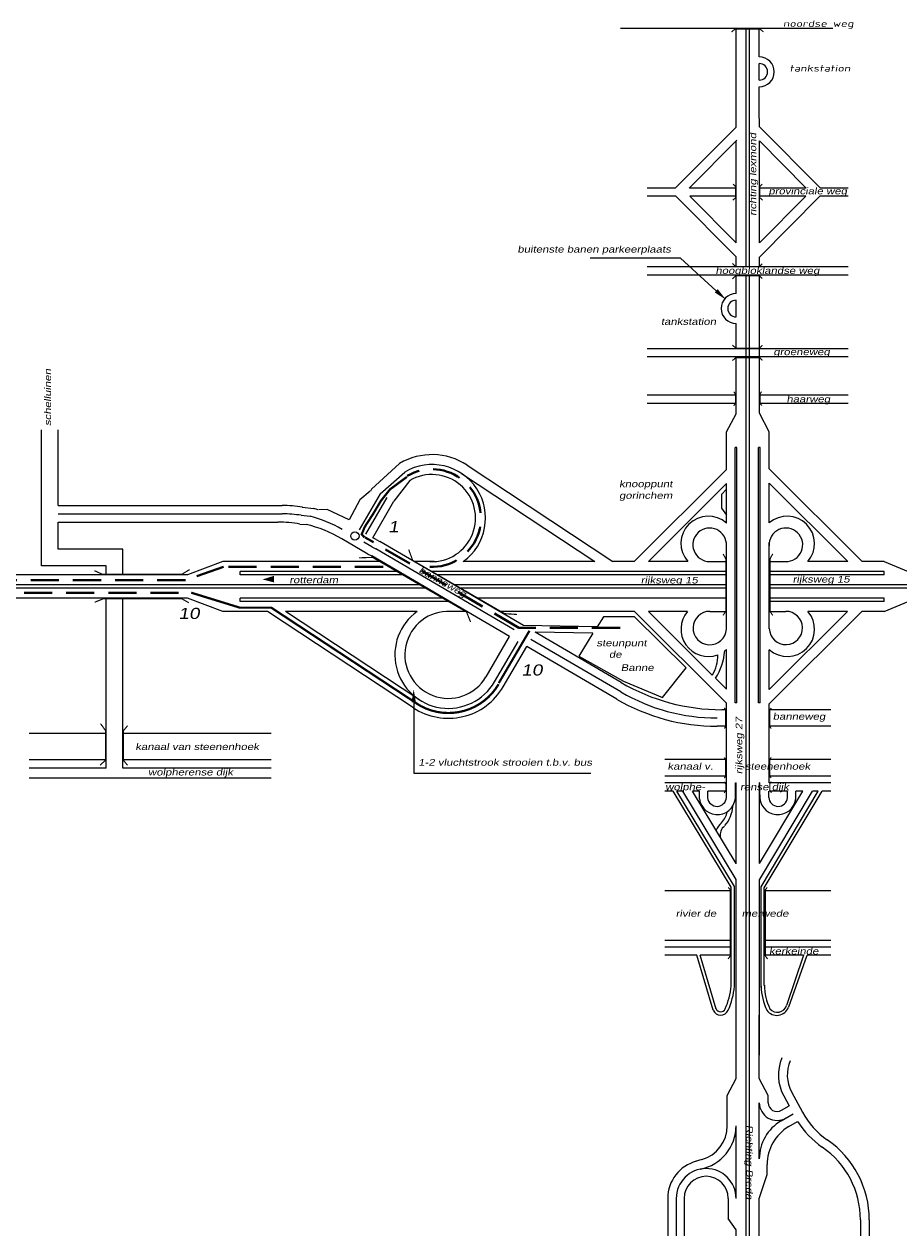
# Model space of a CAD drawing. Header units: metres. Extents: x 534 to 2631, y -2348 to -1484.
# Tile 5 of 10: x 1680 to 1878, y -1994 to -1720. Entities that reach past the tile are written whole.
import ezdxf

# ---------------------------------------------------------------- set-up
doc = ezdxf.new("R2010")
doc.units = ezdxf.units.M
doc.linetypes.add('DASHDOT', pattern=[1, 0.5, -0.25, 0, -0.25])
doc.linetypes.add('DASHED', pattern=[19.05, 12.7, -6.35])
doc.layers.get('0').update_dxf_attribs({"lineweight": 0})
for name, color, linetype, lineweight in [('135-8$0$STROOI', 7, 'Continuous', 0), ('135-8$0$TEXT', 178, 'Continuous', 0), ('ROUTE5RIJDEN', 10, 'DASHED', 40), ('ROUTE5STROOIEN', 90, 'Continuous', 0), ('ROUTE5TEXT', 4, 'DASHDOT', 0), ('STROOI', 7, 'Continuous', 0), ('Text', 7, 'Continuous', 0)]:
    doc.layers.add(name, color=color, linetype=linetype, lineweight=lineweight)
doc.styles.add('135-8$0$ISO25', font='ISO9.SHX', dxfattribs={"width": 1.5, "oblique": 10})
doc.styles.add('ISO25', font='ARIALN.TTF', dxfattribs={"width": 1.5, "oblique": 10})

msp = doc.modelspace()

# ---------------------------------------------------------------- linework, layer by layer
at = {"color": 0, "ltscale": 0.5}
for p, q in [((1764.91, -1819.76), (1758.56, -1825.57)), ((1760.54, -1826.65), (1766.05, -1821.7)), ((1767.2, -1823.64), (1763.57, -1828.3)), ((1742.66, -1831.47), (1744.7, -1831.69)), ((1742.92, -1829.61), (1745.54, -1829.97)), ((1742.38, -1833.44), (1743.79, -1833.53)), ((1759.58, -1836.96), (1760.4, -1837.38)), ((1758.65, -1838.59), (1759.5, -1839.03)), ((1757.73, -1840.22), (1758.59, -1840.67))]:
    msp.add_line(p, q, dxfattribs=at)
at = {"lineweight": -3, "ltscale": 0.5}
for p, q in [((1758.27, -1826.05), (1755.91, -1827.95)), ((1755.91, -1827.95), (1753.48, -1832.48)), ((1758.84, -1836.53), (1763.57, -1828.3)), ((1748.55, -1830.18), (1746.65, -1830.25)), ((1753.48, -1832.48), (1748.55, -1830.18))]:
    msp.add_line(p, q, dxfattribs=at)
msp.add_circle((1754.79, -1836.15), 0.94, dxfattribs=at)
at = {"layer": '135-8$0$STROOI', "color": 7}
for p, q in [((1862.75, -1721.43), (1814.82, -1721.43)), ((1840.92, -1741.79), (1840.92, -1721.43)), ((1843.17, -1741.76), (1843.17, -1721.43)), ((1843.92, -1741.75), (1843.92, -1721.43)), ((1846.17, -1727.89), (1846.17, -1721.43)), ((1846.16, -1727.19), (1846.16, -1723.44)), ((1846.17, -1727.89), (1846.17, -1727.38)), ((1846.17, -1733.14), (1846.17, -1729.39)), ((1846.17, -1741.73), (1846.17, -1734.64))]:
    msp.add_line(p, q, dxfattribs=at)
msp.add_lwpolyline([(1847.11, -1722.22, 0.263, 0.263, 0), (1846.32, -1721.59, 0.263, 0.263, 0), (1840.68, -1721.59, 0.263, 0.263, 0), (1839.89, -1722.25, 0.263, 0.263, 0)], format="xyseb", dxfattribs=at)
for radius in [3.38, 1.88]:
    msp.add_arc((1846.16, -1731.26), radius, 270, 90, dxfattribs=at)
at = {"layer": 'ROUTE5RIJDEN', "ltscale": 0.5}
for p, q in [((1791.83, -1856.88), (1757.11, -1836.47)), ((1725.08, -1843.14), (1716.5, -1846.13)), ((1761.17, -1843.14), (1725.08, -1843.14)), ((1716.5, -1846.13), (1659.52, -1846.13)), ((1651.47, -1848.99), (1717.38, -1848.99)), ((1814.71, -1856.88), (1791.83, -1856.88))]:
    msp.add_line(p, q, dxfattribs=at)
msp.add_arc((1772.22, -1832.1), 11.04, 267.2947, 120.4325, dxfattribs=at)
at = {"layer": 'ROUTE5STROOIEN', "ltscale": 0.5, "const_width": 0.5}
for points in [[(1756.98, -1836.48), (1756.33, -1835.77), (1757.03, -1834.07), (1758.86, -1831.25), (1760.68, -1828.19), (1762.74, -1825.61), (1766.56, -1822.78)], [(1717.81, -1848.96), (1728.84, -1852.36), (1735.92, -1852.36), (1769.01, -1874.16)], [(1787.3, -1869.4), (1794.24, -1857.56)]]:
    msp.add_lwpolyline(points, dxfattribs=at)
msp.add_lwpolyline([(1768.68, -1873.98, 0.430493), (1787.27, -1869.64, 0.430493)], format="xyb", dxfattribs=at)
at = {"layer": 'STROOI', "color": 7}
for p, q in [((1840.92, -1743.75), (1827.19, -1757.52)), ((1840.92, -1743.75), (1840.92, -1741.79)), ((1843.17, -1775.33), (1843.17, -1741.79)), ((1843.93, -1775.33), (1843.93, -1741.79)), ((1846.18, -1743.69), (1846.18, -1741.79)), ((1846.18, -1743.69), (1859.97, -1757.52)), ((1840.92, -1769.87), (1840.92, -1746.94)), ((1846.18, -1769.93), (1846.18, -1746.88)), ((1846.18, -1746.88), (1856.79, -1757.52)), ((1827.19, -1757.52), (1820.84, -1757.52)), ((1840.92, -1757.52), (1830.37, -1757.52)), ((1856.79, -1757.52), (1846.18, -1757.52)), ((1866.27, -1757.52), (1859.97, -1757.52)), ((1827.3, -1759.39), (1820.84, -1759.39)), ((1840.92, -1773.06), (1827.3, -1759.39)), ((1840.92, -1769.87), (1830.48, -1759.39)), ((1840.92, -1759.39), (1830.48, -1759.39)), ((1846.18, -1773.12), (1859.86, -1759.39)), ((1846.18, -1769.93), (1856.68, -1759.39)), ((1856.68, -1759.39), (1846.18, -1759.39)), ((1866.27, -1759.39), (1859.86, -1759.39)), ((1840.92, -1775.33), (1840.92, -1773.06)), ((1846.18, -1775.33), (1846.18, -1773.12)), ((1866.27, -1775.33), (1820.84, -1775.33)), ((1866.27, -1777.2), (1820.84, -1777.2)), ((1840.92, -1781.37), (1840.92, -1777.2)), ((1840.92, -1781.37), (1840.92, -1777.2)), ((1843.17, -1793.83), (1843.17, -1777.2)), ((1843.17, -1790.02), (1843.17, -1777.2)), ((1843.93, -1793.83), (1843.93, -1777.2)), ((1843.93, -1790.02), (1843.93, -1777.2)), ((1846.18, -1793.83), (1846.18, -1777.2)), ((1840.92, -1786.62), (1840.92, -1782.87)), ((1840.92, -1786.62), (1840.92, -1782.87)), ((1840.92, -1786.62), (1840.92, -1782.87)), ((1840.92, -1793.83), (1840.92, -1788.12)), ((1840.92, -1790.02), (1840.92, -1788.12)), ((1843.17, -1798.65), (1843.17, -1791.9)), ((1843.93, -1798.65), (1843.93, -1791.9)), ((1846.18, -1798.65), (1846.18, -1791.9)), ((1866.27, -1793.83), (1820.84, -1793.83)), ((1866.27, -1795.7), (1820.84, -1795.7)), ((1840.92, -1808.53), (1840.92, -1795.7)), ((1843.17, -1930.91), (1843.17, -1795.7)), ((1843.93, -1930.91), (1843.93, -1795.7)), ((1846.18, -1808.39), (1846.18, -1795.7)), ((1840.92, -1804.34), (1820.84, -1804.34)), ((1840.92, -1806.22), (1820.84, -1806.22)), ((1866.27, -1804.34), (1846.18, -1804.34)), ((1866.27, -1806.22), (1846.19, -1806.22)), ((1838.73, -1812.62), (1840.92, -1808.53)), ((1848.43, -1812.61), (1846.18, -1808.39)), ((1683.98, -1842.87), (1683.98, -1812.14)), ((1687.73, -1829.27), (1687.73, -1812.14)), ((1838.73, -1821.13), (1838.73, -1812.62)), ((1848.43, -1821.01), (1848.43, -1812.6)), ((1840.73, -1873.83), (1840.73, -1816.13)), ((1841.11, -1816.13), (1840.73, -1816.13)), ((1841.11, -1873.83), (1841.11, -1816.13)), ((1845.99, -1873.83), (1845.99, -1816.13)), ((1846.36, -1816.13), (1845.99, -1816.13)), ((1846.36, -1873.83), (1846.36, -1816.13)), ((1780.13, -1820.13), (1813.1, -1841.93)), ((1778.89, -1822.01), (1809.02, -1841.93)), ((1838.73, -1821.13), (1817.92, -1841.93)), ((1848.43, -1821.01), (1869.37, -1841.93)), ((1758.56, -1825.57), (1758.3, -1826.03)), ((1838.73, -1824.31), (1821.1, -1841.93)), ((1838.73, -1825.6), (1837.6, -1826.75)), ((1838.73, -1833.23), (1838.73, -1824.31)), ((1848.43, -1833.21), (1848.43, -1824.19)), ((1848.43, -1824.19), (1866.18, -1841.93)), ((1760.54, -1826.65), (1755.79, -1834.77)), ((1762.03, -1827.46), (1757.2, -1835.73)), ((1837.6, -1826.75), (1837.6, -1829.83)), ((1687.73, -1829.27), (1738.39, -1829.27)), ((1687.73, -1831.14), (1738.39, -1831.14)), ((1837.6, -1829.83), (1838.73, -1831.43)), ((1687.73, -1833.02), (1737.37, -1833.02)), ((1687.73, -1839.12), (1687.73, -1833.02)), ((1757.73, -1840.22), (1751.84, -1836.78)), ((1759.58, -1836.96), (1758.84, -1836.53)), ((1702.37, -1839.12), (1687.73, -1839.12)), ((1702.37, -1844.93), (1702.37, -1839.12)), ((1758.65, -1838.59), (1756.8, -1837.51)), ((1790.81, -1857.32), (1759.5, -1839.03)), ((1792.87, -1856.36), (1760.4, -1837.38)), ((1838.73, -1857.2), (1838.73, -1837.93)), ((1848.43, -1857.15), (1848.43, -1837.65)), ((1724.96, -1841.93), (1716.98, -1844.93)), ((1760.74, -1841.93), (1724.96, -1841.93)), ((1789.74, -1858.87), (1758.59, -1840.67)), ((1772.68, -1841.93), (1768.18, -1841.93)), ((1809.02, -1841.93), (1779.26, -1841.93)), ((1817.92, -1841.93), (1813.1, -1841.93)), ((1830.02, -1841.93), (1821.1, -1841.93)), ((1834.95, -1841.93), (1838.73, -1841.93)), ((1848.43, -1841.93), (1852.1, -1841.93)), ((1866.18, -1841.93), (1857.11, -1841.93)), ((1874.38, -1841.93), (1869.37, -1841.93)), ((1874.38, -1841.93), (1881.61, -1844.93)), ((1716.98, -1844.93), (1659.3, -1844.93)), ((1698.62, -1842.87), (1683.98, -1842.87)), ((1698.62, -1844.93), (1698.62, -1842.87)), ((1764.59, -1844.18), (1728.9, -1844.18)), ((1728.9, -1844.93), (1728.9, -1844.18)), ((1765.88, -1844.93), (1728.9, -1844.93)), ((1838.73, -1844.18), (1772.03, -1844.18)), ((1838.73, -1844.93), (1773.32, -1844.93)), ((1874.38, -1844.18), (1848.43, -1844.18)), ((1874.38, -1844.93), (1848.43, -1844.93)), ((1874.38, -1844.93), (1874.38, -1844.18)), ((1769.73, -1847.18), (1650.67, -1847.18)), ((1771.01, -1847.93), (1650.67, -1847.93)), ((1838.73, -1847.18), (1777.17, -1847.18)), ((1838.73, -1847.93), (1778.45, -1847.93)), ((1912.24, -1847.18), (1848.43, -1847.18)), ((1912.24, -1847.93), (1848.43, -1847.93)), ((1716.96, -1850.18), (1650.67, -1850.18)), ((1698.62, -1888.62), (1698.62, -1850.18)), ((1698.62, -1850.93), (1698.62, -1850.18)), ((1702.37, -1888.62), (1702.37, -1850.18)), ((1724.95, -1853.18), (1716.96, -1850.18)), ((1774.87, -1850.18), (1728.9, -1850.18)), ((1728.9, -1850.93), (1728.9, -1850.18)), ((1838.73, -1850.18), (1782.31, -1850.18)), ((1874.38, -1850.18), (1848.43, -1850.18)), ((1874.38, -1850.93), (1874.38, -1850.18)), ((1874.38, -1853.18), (1881.61, -1850.18)), ((1735.04, -1853.18), (1724.95, -1853.18)), ((1776.15, -1850.93), (1728.9, -1850.93)), ((1768.02, -1874.98), (1735.04, -1853.18)), ((1769.26, -1873.1), (1739.13, -1853.18)), ((1768.88, -1853.18), (1739.13, -1853.18)), ((1780.01, -1853.18), (1776.39, -1853.18)), ((1817.97, -1853.18), (1787.44, -1853.18)), ((1838.73, -1873.93), (1817.97, -1853.18)), ((1829.97, -1853.18), (1821.15, -1853.18)), ((1835.55, -1867.57), (1821.15, -1853.18)), ((1835.01, -1853.18), (1838.73, -1853.18)), ((1874.38, -1850.93), (1848.43, -1850.93)), ((1848.43, -1874.06), (1869.32, -1853.18)), ((1848.43, -1870.87), (1866.13, -1853.18)), ((1848.43, -1853.18), (1852.13, -1853.18)), ((1866.13, -1853.18), (1857.16, -1853.18)), ((1874.38, -1853.18), (1869.32, -1853.18)), ((1810.99, -1854.43), (1809.55, -1856.65)), ((1811.51, -1854.43), (1810.99, -1854.43)), ((1817.96, -1854.43), (1811.51, -1854.43)), ((1829.66, -1865.95), (1817.96, -1854.43)), ((1784.42, -1867.98), (1789.74, -1858.87)), ((1809.55, -1856.65), (1792.87, -1856.36)), ((1814.95, -1869.26), (1795.52, -1857.9)), ((1808.57, -1858.13), (1795.52, -1857.9)), ((1797.6, -1859.12), (1795.52, -1857.9)), ((1808.57, -1858.13), (1805.4, -1863.29)), ((1786.36, -1869.11), (1791.68, -1860.01)), ((1788.31, -1870.25), (1793.63, -1861.14)), ((1813.94, -1873.01), (1793.63, -1861.14)), ((1814.88, -1871.39), (1794.57, -1859.52)), ((1805.4, -1863.29), (1815.46, -1868.96)), ((1838.73, -1870.75), (1838.73, -1861.82)), ((1848.43, -1870.87), (1848.43, -1861.85)), ((1824.32, -1872.65), (1829.66, -1865.95)), ((1815.46, -1868.96), (1824.32, -1872.65)), ((1838.73, -1870.75), (1836.27, -1868.3)), ((1838.73, -1875.41), (1837.67, -1875.41)), ((1838.73, -1893.79), (1838.73, -1873.93)), ((1841.11, -1873.83), (1840.73, -1873.83)), ((1846.36, -1873.83), (1845.99, -1873.83)), ((1848.43, -1891.92), (1848.43, -1874.06)), ((1862.31, -1875.41), (1848.43, -1875.41)), ((1698.62, -1880.75), (1681.18, -1880.75)), ((1735.87, -1880.75), (1702.37, -1880.75)), ((1838.73, -1879.16), (1836.65, -1879.16)), ((1862.31, -1879.16), (1848.43, -1879.16)), ((1698.62, -1886.75), (1681.18, -1886.75)), ((1698.62, -1888.62), (1681.18, -1888.62)), ((1735.87, -1886.75), (1702.37, -1886.75)), ((1735.87, -1888.62), (1702.37, -1888.62)), ((1838.73, -1886.66), (1824.79, -1886.66)), ((1862.31, -1886.66), (1848.43, -1886.66)), ((1735.87, -1890.87), (1681.18, -1890.87)), ((1838.73, -1890.42), (1824.79, -1890.42)), ((1862.31, -1890.42), (1848.43, -1890.42)), ((1838.73, -1891.92), (1824.79, -1891.92)), ((1826.68, -1893.79), (1824.79, -1893.79)), ((1839.8, -1915.54), (1826.68, -1893.79)), ((1840.55, -1915.33), (1827.56, -1893.79)), ((1828.87, -1893.79), (1827.56, -1893.79)), ((1840.92, -1913.77), (1828.87, -1893.79)), ((1840.92, -1910.14), (1831.06, -1893.79)), ((1832.64, -1893.79), (1831.06, -1893.79)), ((1832.64, -1895.55), (1832.64, -1893.79)), ((1834.5, -1895.31), (1834.51, -1893.79)), ((1838.73, -1893.79), (1834.51, -1893.79)), ((1838.73, -1895.21), (1838.73, -1893.79)), ((1840.77, -1891.92), (1840.92, -1891.92)), ((1840.77, -1894.66), (1840.77, -1891.92)), ((1840.92, -1910.24), (1840.92, -1891.92)), ((1846.18, -1910.19), (1846.18, -1891.93)), ((1846.28, -1891.93), (1846.18, -1891.93)), ((1846.18, -1913.85), (1858.16, -1893.79)), ((1846.18, -1910.19), (1855.98, -1893.79)), ((1846.28, -1894.66), (1846.28, -1891.93)), ((1846.55, -1915.42), (1859.47, -1893.79)), ((1847.3, -1915.63), (1860.35, -1893.79)), ((1848.33, -1895.21), (1848.33, -1893.79)), ((1862.31, -1891.92), (1848.43, -1891.92)), ((1852.55, -1893.79), (1848.43, -1893.79)), ((1852.56, -1895.31), (1852.55, -1893.79)), ((1854.42, -1895.55), (1854.42, -1893.79)), ((1855.98, -1893.79), (1854.42, -1893.79)), ((1859.47, -1893.79), (1858.16, -1893.79)), ((1862.31, -1893.79), (1860.35, -1893.79)), ((1840.92, -1953.51), (1840.92, -1913.77)), ((1839.8, -1916.31), (1824.79, -1916.31)), ((1839.8, -1937.87), (1839.8, -1915.54)), ((1840.55, -1915.36), (1840.55, -1915.33)), ((1840.55, -1937.93), (1840.55, -1915.36)), ((1846.18, -1953.51), (1846.18, -1913.85)), ((1846.55, -1915.44), (1846.55, -1915.42)), ((1846.55, -1938.21), (1846.55, -1915.44)), ((1847.3, -1937.76), (1847.3, -1915.62)), ((1862.31, -1916.31), (1847.3, -1916.31)), ((1839.8, -1927.54), (1824.79, -1927.54)), ((1839.8, -1929.04), (1824.79, -1929.04)), ((1862.31, -1927.54), (1847.3, -1927.54)), ((1862.31, -1929.04), (1847.3, -1929.04)), ((1832.05, -1930.91), (1824.79, -1930.91)), ((1835.73, -1943.28), (1832.05, -1930.91)), ((1839.8, -1930.91), (1832.83, -1930.91)), ((1836.45, -1943.07), (1832.83, -1930.91)), ((1843.17, -1994.29), (1843.17, -1930.91)), ((1843.92, -1994.29), (1843.92, -1930.91)), ((1856.18, -1930.91), (1847.3, -1930.91)), ((1856.18, -1930.91), (1852.33, -1942.27)), ((1856.92, -1930.92), (1852.76, -1942.62)), ((1862.31, -1930.91), (1856.97, -1930.91)), ((1840.92, -1958.72), (1840.92, -1944.4)), ((1846.17, -1958.72), (1846.17, -1944.4)), ((1838.93, -1962.58), (1840.92, -1958.72)), ((1848.17, -1962.58), (1846.17, -1958.72)), ((1838.92, -1969.42), (1838.93, -1962.58)), ((1848.17, -1964.22), (1848.17, -1962.58)), ((1851.68, -1962.7), (1852.88, -1964.93)), ((1853.44, -1961.75), (1855.93, -1966.36)), ((1846.17, -1976.93), (1846.17, -1964.22)), ((1851.19, -1965.94), (1852.88, -1964.93)), ((1851.08, -1968.33), (1853.84, -1966.7)), ((1852.83, -1969.62), (1854.82, -1968.44)), ((1840.92, -1985.85), (1840.92, -1969.42)), ((1833.2, -1977.09), (1831.69, -1977.54)), ((1847.92, -1980.48), (1847.92, -1978.22)), ((1846.17, -1985.85), (1847.92, -1980.48)), ((1825.48, -1985.85), (1825.48, -1994.29)), ((1827.41, -1985.85), (1827.41, -1994.29)), ((1829.16, -1985.85), (1829.16, -1994.29)), ((1839.16, -1985.85), (1839.16, -1990.39)), ((1846.17, -1994.29), (1846.17, -1985.85)), ((1840.92, -1992.96), (1839.16, -1990.38)), ((1840.92, -1994.29), (1840.92, -1992.96)), ((1869.02, -1990.71), (1869.02, -1994.29)), ((1871.02, -1990.71), (1871.02, -1994.29))]:
    msp.add_line(p, q, dxfattribs=at)
at = {"layer": 'STROOI', "ltscale": 0.5}
msp.add_line((1830.29, -1757.52), (1841.1, -1746.72), dxfattribs=at)
at = {"layer": 'STROOI', "color": 7, "const_width": 0.263}
for points in [[(1840.16, -1760.27), (1840.8, -1759.73), (1840.8, -1757.19), (1840.25, -1756.65)], [(1846.93, -1760.27), (1846.3, -1759.73), (1846.3, -1757.19), (1846.84, -1756.65)], [(1846.85, -1774.62), (1846.22, -1775.25), (1840.84, -1775.25), (1840.1, -1774.56)], [(1846.85, -1777.99), (1846.22, -1777.36), (1840.84, -1777.36), (1840.1, -1778.04)], [(1846.85, -1793.06), (1846.22, -1793.69), (1840.84, -1793.69), (1840.1, -1793.01)], [(1846.85, -1796.47), (1846.22, -1795.84), (1840.84, -1795.84), (1840.1, -1796.52)], [(1840.37, -1806.72), (1840.79, -1806.19), (1840.79, -1804.13), (1840.42, -1803.55)], [(1846.73, -1806.67), (1846.31, -1806.15), (1846.31, -1804.09), (1846.68, -1803.51)], [(1766.95, -1839.23), (1767.85, -1841.65), (1788.63, -1853.7), (1791.42, -1853.88)], [(1755.74, -1841.09), (1758.78, -1840.98), (1780.03, -1853.34), (1780.93, -1855.58)], [(1837.98, -1854.1), (1838.6, -1853.17), (1838.6, -1841.32), (1837.98, -1840.2)], [(1849.2, -1854.1), (1848.58, -1853.17), (1848.58, -1841.32), (1849.2, -1840.2)], [(1717.45, -1843.74), (1715.71, -1844.79), (1697.69, -1844.79), (1695.94, -1843.98)], [(1696.01, -1851.13), (1697.99, -1850.31), (1715.66, -1850.31), (1717.28, -1851.24)], [(1838.26, -1879.66), (1838.58, -1879.22), (1838.58, -1875.41), (1838.24, -1875.01)], [(1848.84, -1879.66), (1848.53, -1879.22), (1848.53, -1875.41), (1848.87, -1875.01)], [(1697.21, -1887.95), (1698.47, -1886.81), (1698.47, -1880.13), (1697.32, -1878.55)], [(1703.43, -1887.98), (1702.48, -1886.8), (1702.48, -1880.19), (1703.45, -1879.01)], [(1838.26, -1890.85), (1838.58, -1890.41), (1838.58, -1886.6), (1838.24, -1886.2)], [(1848.84, -1890.85), (1848.53, -1890.41), (1848.53, -1886.6), (1848.87, -1886.2)], [(1838.22, -1894.23), (1838.59, -1893.63), (1838.59, -1892.16), (1838.24, -1891.72)], [(1848.9, -1894.18), (1848.53, -1893.58), (1848.53, -1892.11), (1848.87, -1891.66)], [(1839.11, -1931.76), (1839.62, -1931.02), (1839.62, -1916.13), (1839.16, -1915.55)], [(1848.03, -1931.76), (1847.52, -1931.02), (1847.52, -1916.13), (1847.97, -1915.55)]]:
    msp.add_lwpolyline(points, dxfattribs=at)
at = {"layer": 'STROOI', "color": 7}
for centre, radius, start, end in [((1840.92, -1784.75), 3.38, 90, 270), ((1840.92, -1784.75), 1.88, 90, 270), ((1772.22, -1832.1), 14.34, 56.5366, 120.6567), ((1772.22, -1832.1), 12.09, 305.6205, 120.665), ((1772.22, -1832.1), 9.84, 267.2947, 120.6771), ((1738.39, -1859.27), 30, 81.3135, 90), ((1738.39, -1859.27), 28.12, 81.2692, 90), ((1737.72, -1858.93), 30, 73.0034, 74.8982), ((1737.37, -1863.02), 30, 80.384, 90), ((1736.7, -1862.68), 30, 59.7026, 76.3279), ((1737.72, -1858.93), 28.12, 59.7026, 75.6406), ((1834.64, -1837.85), 6.17, 48.4534, 221.4425), ((1834.95, -1838.14), 3.79, 356.782, 269.899), ((1852.18, -1838.14), 3.79, 268.7308, 183.1998), ((1852.49, -1837.85), 6.17, 318.5575, 131.2153), ((1775.92, -1863.01), 12.09, 125.6205, 329.7026), ((1775.92, -1863.01), 9.84, 87.2947, 329.7026), ((1834.64, -1857.21), 6.17, 139.255, 290.2054), ((1834.97, -1856.95), 3.77, 89.4915, 356.1597), ((1852.49, -1857.21), 6.17, 228.4534, 40.745), ((1852.18, -1856.94), 3.76, 182.1736, 90.8255), ((1828.62, -1863.28), 8.16, 328.2074, 1.9832), ((1825.78, -1861.33), 12.59, 326.3983, 356.3242), ((1834.64, -1857.21), 6.17, 306.9976, 311.5466), ((1837.67, -1830.38), 45.03, 239.7026, 270), ((1775.92, -1863.01), 14.34, 236.5366, 329.7026), ((1836.65, -1834.13), 43.15, 239.7026, 270), ((1836.65, -1834.13), 45.03, 239.7026, 270), ((1836.69, -1895.02), 4.09, 187.4727, 5.1183), ((1836.61, -1895.13), 2.12, 184.848, 357.8412), ((1832.62, -1896.69), 7.59, 319.5916, 355.7159), ((1850.36, -1895.02), 4.09, 174.8817, 352.5273), ((1850.44, -1895.13), 2.12, 182.1588, 355.152), ((1833.45, -1897.23), 5.61, 318.3446, 347.4208), ((1841.1, -1904.76), 5.14, 132.2951, 155.9084), ((1839.88, -1903.73), 2.57, 127.5199, 191.2848), ((1823.85, -1936.45), 16.01, 335.791, 354.9636), ((1823.76, -1936.42), 16.86, 335.8175, 354.8936), ((1860.71, -1937.31), 14.17, 182.4427, 205.0891), ((1860.51, -1937.38), 13.21, 181.277, 205.2574), ((1837.44, -1942.58), 1.85, 202.3888, 336.2962), ((1837.44, -1942.58), 1.1, 202.3888, 336.2962), ((1850.13, -1941.69), 2.79, 215.9426, 340.4423), ((1850.23, -1941.56), 2.22, 221.2614, 341.2879), ((1860.48, -1957.95), 10, 157.3403, 208.3469), ((1860.48, -1957.95), 8, 156.5175, 208.3469), ((1850.17, -1964.22), 4, 180, 300.6388), ((1850.17, -1964.22), 2, 180.057, 300.6388), ((1856.17, -1976.93), 10, 120.6388, 180), ((1871.77, -1957.81), 20, 212.0899, 235.3327), ((1871.77, -1957.81), 18, 208.3469, 235.3327), ((1830.92, -1969.42), 10, 281.132, 0), ((1830.92, -1969.42), 8, 286.5454, 359.943), ((1857.92, -1978.22), 10, 120.6388, 180), ((1849.02, -1990.71), 22, 0, 55.3327), ((1849.02, -1990.71), 20, 0, 55.3327), ((1834.16, -1985.85), 8.68, 104.6584, 180), ((1834.16, -1985.85), 6.75, 0, 180), ((1834.16, -1985.85), 5, 0, 180)]:
    msp.add_arc(centre, radius, start, end, dxfattribs=at)
at = {"layer": 'Text'}
for p, q in [((1828.36, -1773.36), (1807.97, -1773.36)), ((1836.43, -1780.73), (1828.36, -1773.36)), ((1768.08, -1873.74), (1768.08, -1889.77)), ((1768.08, -1889.77), (1808.12, -1889.77))]:
    msp.add_line(p, q, dxfattribs=at)
msp.add_lwpolyline([(1736.54, -1845.9, 1.5, 0, 0), (1733.93, -1845.97, 0, 0, 0)], format="xyseb", dxfattribs=at)
for points in [[(1836.77, -1780.36), (1836.09, -1781.1), (1838.64, -1782.76)], [(1767.58, -1873.74), (1768.58, -1873.74), (1768.08, -1870.74)]]:
    msp.add_solid(points, dxfattribs=at)

# ---------------------------------------------------------------- texts
at = {"layer": '135-8$0$TEXT', "style": '135-8$0$ISO25', "oblique": 10, "width": 1.5}
for s, p in [('noordse weg', (1851.53, -1721.09)), ('tankstation', (1852.97, -1731.19))]:
    msp.add_text(s, height=1.5, dxfattribs=at).set_placement(p)
at = {"layer": 'ROUTE5TEXT', "ltscale": 0.5, "char_height": 2.5, "attachment_point": 1, "style": 'ISO25'}
for s, insert, width in [('1', (1762.32, -1832.79), 3.13), ('10', (1714.93, -1852.39), 3.81), ('10', (1792.4, -1865.18), 3.81)]:
    msp.add_mtext(s, dxfattribs=dict(at, insert=insert, width=width))
at = {"layer": 'Text', "style": 'ISO25', "oblique": 10, "width": 1.5}
for s, rotation, p in [('richting lexmond', 90, (1845.46, -1763.81)), ('schelluinen', 90, (1686.15, -1811.28)), ('banneweg', 330.8716, (1769.08, -1844.3)), ('rijksweg 27', 90, (1842.32, -1889.98)), ('Richting Breda', 270, (1843.2, -1969.23))]:
    msp.add_text(s, height=1.5, rotation=rotation, dxfattribs=at).set_placement(p)
for s, p in [('provinciale weg', (1848.24, -1758.94)), ('buitenste banen parkeerplaats', (1791.53, -1772.1)), ('hoogbloklandse weg', (1836.27, -1776.92)), ('tankstation', (1823.95, -1788.44)), ('groeneweg', (1849.36, -1795.28)), ('haarweg', (1852.31, -1805.96)), ('gorinchem', (1814.5, -1827.74)), ('knooppunt', (1814.5, -1825.12)), ('rotterdam', (1739.99, -1846.83)), ('rijksweg 15', (1819.39, -1846.88)), ('rijksweg 15', (1853.7, -1846.68)), ('steunpunt', (1809.38, -1861.08)), ('   de ', (1810.05, -1863.66)), ('  Banne', (1813.44, -1866.65)), ('banneweg', (1849.21, -1877.67)), ('kanaal van steenenhoek', (1705.19, -1884.51)), ('wolpherense dijk', (1708.07, -1890.27)), ('1-2 vluchtstrook strooien t.b.v. bus', (1769.12, -1888.06)), ('kanaal v.          steenenhoek', (1825.43, -1888.95)), ('wolphe-           rense dijk', (1824.92, -1893.61)), ('rivier de        merwede', (1827.28, -1922.2)), ('kerkeinde', (1848.37, -1930.72))]:
    msp.add_text(s, height=1.5, dxfattribs=at).set_placement(p)

doc.saveas('drawing.dxf')
